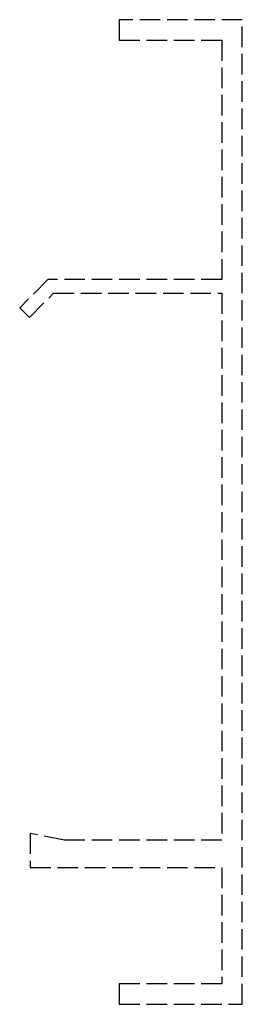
# Model space of a CAD drawing. Header units: millimetres. Extents: x -16.3 to 0, y -72 to 0.
import ezdxf

# ---------------------------------------------------------------- set-up
doc = ezdxf.new("R2010")
doc.units = ezdxf.units.MM
doc.header["$LTSCALE"] = 10
doc.linetypes.add('ALLCAD_Strich', pattern=[0.2, 0.15, -0.05])
doc.layers.add('BESCH_KONT_sich_schn_seit_2d', color=160, linetype='Continuous')

msp = doc.modelspace()

# ---------------------------------------------------------------- linework, layer by layer
at = {"layer": 'BESCH_KONT_sich_schn_seit_2d', "linetype": 'ALLCAD_Strich', "extrusion": (-1.09476e-47, 1, -2.22045e-16)}
for p, q in [((-9, 0), (-9, -1.5)), ((0, 0), (-9, 0)), ((0, -72), (0, 0)), ((-9, -1.5), (-1.5, -1.5)), ((-1.5, -1.5), (-1.5, -19)), ((-14.207, -19), (-16.268, -21.061)), ((-1.5, -19), (-14.207, -19)), ((-15.561, -21.768), (-13.793, -20)), ((-13.793, -20), (-1.5, -20)), ((-1.5, -20), (-1.5, -59.995)), ((-16.268, -21.061), (-15.561, -21.768)), ((-15.5, -59.5), (-15.5, -62)), ((-13, -60), (-15.5, -59.5)), ((-1.5, -60), (-13, -60)), ((-1.5, -59.992), (-1.505, -59.992)), ((-1.505, -59.992), (-1.505, -59.995)), ((-1.5, -59.992), (-1.505, -59.992)), ((-1.5, -59.993), (-1.505, -59.993)), ((-1.5, -59.994), (-1.505, -59.994)), ((-1.5, -59.994), (-1.505, -59.994)), ((-1.5, -59.995), (-1.505, -59.995)), ((-1.505, -59.997), (-1.505, -59.995)), ((-1.5, -59.995), (-1.505, -59.995)), ((-1.5, -59.995), (-1.505, -59.995)), ((-1.5, -59.995), (-1.505, -59.995)), ((-1.5, -59.996), (-1.505, -59.996)), ((-1.5, -59.997), (-1.505, -59.997)), ((-1.505, -59.997), (-1.505, -60)), ((-1.5, -59.997), (-1.505, -59.997)), ((-1.5, -59.998), (-1.505, -59.998)), ((-1.5, -60), (-1.505, -60)), ((-1.5, -59.997), (-1.5, -59.995)), ((-1.5, -59.997), (-1.5, -60)), ((-15.5, -62), (-1.5, -62)), ((-1.5, -62), (-1.5, -70.5)), ((-9, -70.5), (-9, -72)), ((-1.5, -70.5), (-9, -70.5)), ((-9, -72), (0, -72))]:
    msp.add_line(p, q, dxfattribs=at)

doc.saveas('drawing.dxf')
